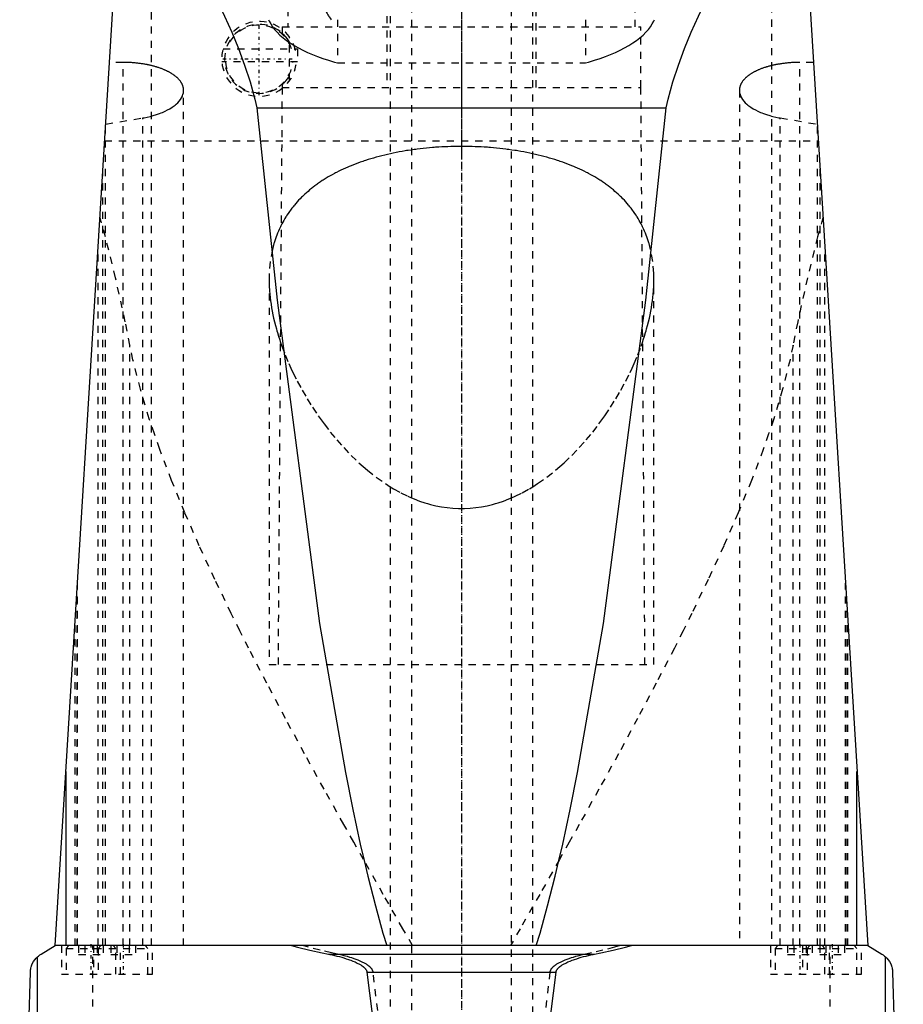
# Model space of a CAD drawing. Extents: x -90 to 90, y -319 to 984.
# Tile 7 of 10: x -62 to 62, y 129 to 267. Entities that reach past the tile are written whole.
import ezdxf

# ---------------------------------------------------------------- set-up
doc = ezdxf.new("R2010")
doc.units = 0
doc.linetypes.add('CENTER', pattern=[1.5, 0.45, -0.5, 0.05, -0.5])
doc.linetypes.add('DASHED', pattern=[2, 1, -1])
for name, color, linetype in [('AM_0', 7, 'CONTINUOUS'), ('AM_3', 7, 'DASHED'), ('AM_7', 7, 'CENTER')]:
    doc.layers.add(name, color=color, linetype=linetype)

msp = doc.modelspace()

# ---------------------------------------------------------------- linework, layer by layer
at = {"layer": 'AM_0', "color": 7, "linetype": 'CONTINUOUS'}
for p, q in [((-57, 137.05), (-47, 300)), ((47, 300), (57, 137.05)), ((-28.71, 254.62), (28.71, 254.62)), ((-55.5, 137.05), (-55.5, 161.49)), ((55.5, 137.05), (55.5, 161.49)), ((-59, 135.85), (-57, 137.05)), ((57, 137.05), (-57, 137.05)), ((57, 137.05), (59, 135.85)), ((-59.5, 76.5), (-59.5, 135.49)), ((-18.65, 135.85), (18.65, 135.85)), ((59.5, 76.5), (59.5, 135.49)), ((-62, 76.5), (-60.5, 133.35)), ((-13.28, 133.35), (13.28, 133.35)), ((60.5, 133.35), (62, 76.5))]:
    msp.add_line(p, q, dxfattribs=at)
for points in [[(-47.47, 292.3, 0), (-46.95, 291.45, 0), (-45.88, 289.71, 0), (-44.77, 287.91, 0), (-44.2, 287, 0), (-43.63, 286.07, 0), (-42.47, 284.17, 0), (-41.3, 282.23, 0), (-40.11, 280.24, 0), (-38.92, 278.21, 0), (-37.74, 276.14, 0), (-37.16, 275.1, 0), (-36.58, 274.04, 0), (-35.44, 271.89, 0), (-34.33, 269.72, 0), (-33.26, 267.5, 0), (-32.25, 265.25, 0), (-31.3, 262.96, 0), (-30.85, 261.8, 0), (-30.43, 260.63, 0), (-29.66, 258.26, 0), (-28.99, 255.85, 0), (-28.71, 254.62, 0)], [(28.71, 254.62, 0), (28.99, 255.85, 0), (29.66, 258.26, 0), (30.43, 260.63, 0), (30.85, 261.8, 0), (31.3, 262.96, 0), (32.25, 265.25, 0), (33.26, 267.5, 0), (34.33, 269.72, 0), (35.44, 271.89, 0), (36.58, 274.04, 0), (37.16, 275.1, 0), (37.74, 276.14, 0), (38.92, 278.21, 0), (40.11, 280.24, 0), (41.3, 282.23, 0), (42.47, 284.17, 0), (43.63, 286.07, 0), (44.2, 287, 0), (44.77, 287.91, 0), (45.88, 289.71, 0), (46.95, 291.45, 0), (47.47, 292.3, 0)], [(-28.71, 254.62, 0), (-25.86, 227.62, 0), (-19.91, 182.28, 0), (-16.3, 161.37, 0), (-15.26, 156.17, 0), (-14.21, 151.31, 0), (-13.68, 149.01, 0), (-13.15, 146.8, 0), (-12.09, 142.64, 0), (-11.02, 138.82, 0), (-10.49, 137.05, 0)], [(10.49, 137.05, 0), (11.02, 138.82, 0), (12.09, 142.64, 0), (13.15, 146.8, 0), (13.68, 149.01, 0), (14.21, 151.31, 0), (15.26, 156.17, 0), (16.3, 161.37, 0), (19.91, 182.28, 0), (25.86, 227.62, 0), (28.71, 254.62, 0)], [(-23.87, 137.05, 0), (-23.02, 136.83, 0), (-21.29, 136.41, 0), (-19.54, 136.03, 0), (-18.65, 135.85, 0)], [(18.65, 135.85, 0), (19.54, 136.03, 0), (21.29, 136.41, 0), (23.02, 136.83, 0), (23.87, 137.05, 0)], [(-60.5, 133.35, 0), (-60.5, 133.35, 0), (-60.5, 133.36, 0), (-60.5, 133.36, 0), (-60.5, 133.36, 0), (-60.5, 133.37, 0), (-60.5, 133.37, 0), (-60.5, 133.37, 0), (-60.5, 133.38, 0), (-60.5, 133.38, 0), (-60.5, 133.39, 0), (-60.5, 133.39, 0), (-60.5, 133.39, 0), (-60.5, 133.39, 0), (-60.5, 133.4, 0), (-60.5, 133.41, 0), (-60.5, 133.42, 0), (-60.5, 133.43, 0), (-60.5, 133.45, 0), (-60.49, 133.47, 0), (-60.49, 133.48, 0), (-60.49, 133.5, 0), (-60.49, 133.51, 0), (-60.49, 133.52, 0), (-60.49, 133.52, 0), (-60.49, 133.54, 0), (-60.49, 133.55, 0), (-60.48, 133.59, 0), (-60.48, 133.62, 0), (-60.47, 133.65, 0), (-60.47, 133.71, 0), (-60.46, 133.76, 0), (-60.43, 133.91, 0), (-60.38, 134.09, 0), (-60.36, 134.17, 0), (-60.33, 134.24, 0), (-60.28, 134.38, 0), (-60.23, 134.5, 0), (-60.04, 134.85, 0), (-59.68, 135.31, 0), (-59.5, 135.49, 0)], [(-59.5, 135.49, 0), (-59.49, 135.5, 0), (-59.38, 135.59, 0), (-59.16, 135.75, 0), (-59, 135.85, 0)], [(-18.65, 135.85, 0), (-18.49, 135.82, 0), (-18.15, 135.75, 0), (-17.81, 135.67, 0), (-17.64, 135.63, 0), (-17.48, 135.59, 0), (-17.14, 135.51, 0), (-16.81, 135.42, 0), (-16.49, 135.32, 0), (-16.17, 135.22, 0), (-15.85, 135.12, 0), (-15.7, 135.06, 0), (-15.54, 135.01, 0), (-15.24, 134.89, 0), (-14.93, 134.76, 0), (-14.62, 134.61, 0), (-14.31, 134.44, 0), (-14.13, 134.34, 0), (-14.08, 134.31, 0), (-14.03, 134.27, 0), (-14.01, 134.26, 0), (-13.98, 134.24, 0), (-13.94, 134.21, 0), (-13.89, 134.17, 0), (-13.87, 134.16, 0), (-13.84, 134.14, 0), (-13.8, 134.11, 0), (-13.76, 134.07, 0), (-13.74, 134.05, 0), (-13.71, 134.03, 0), (-13.67, 134, 0), (-13.63, 133.96, 0), (-13.59, 133.92, 0), (-13.56, 133.88, 0), (-13.52, 133.84, 0), (-13.5, 133.81, 0), (-13.48, 133.79, 0), (-13.45, 133.74, 0), (-13.41, 133.7, 0), (-13.38, 133.65, 0), (-13.35, 133.59, 0), (-13.33, 133.54, 0), (-13.32, 133.52, 0), (-13.32, 133.51, 0), (-13.31, 133.5, 0), (-13.31, 133.49, 0), (-13.31, 133.49, 0), (-13.31, 133.48, 0), (-13.31, 133.47, 0), (-13.3, 133.47, 0), (-13.3, 133.46, 0), (-13.3, 133.45, 0), (-13.29, 133.44, 0), (-13.29, 133.43, 0), (-13.29, 133.43, 0), (-13.29, 133.42, 0), (-13.29, 133.41, 0), (-13.29, 133.4, 0), (-13.28, 133.39, 0), (-13.28, 133.38, 0), (-13.28, 133.38, 0), (-13.28, 133.37, 0), (-13.28, 133.36, 0), (-13.28, 133.35, 0), (-13.28, 133.35, 0)], [(13.28, 133.35, 0), (13.28, 133.35, 0), (13.28, 133.36, 0), (13.28, 133.37, 0), (13.28, 133.38, 0), (13.28, 133.38, 0), (13.28, 133.39, 0), (13.29, 133.4, 0), (13.29, 133.41, 0), (13.29, 133.42, 0), (13.29, 133.43, 0), (13.29, 133.43, 0), (13.29, 133.44, 0), (13.3, 133.45, 0), (13.3, 133.46, 0), (13.3, 133.47, 0), (13.31, 133.47, 0), (13.31, 133.48, 0), (13.31, 133.49, 0), (13.31, 133.49, 0), (13.31, 133.5, 0), (13.32, 133.51, 0), (13.32, 133.52, 0), (13.33, 133.54, 0), (13.35, 133.59, 0), (13.38, 133.65, 0), (13.41, 133.7, 0), (13.45, 133.74, 0), (13.48, 133.79, 0), (13.5, 133.81, 0), (13.52, 133.84, 0), (13.56, 133.88, 0), (13.59, 133.92, 0), (13.63, 133.96, 0), (13.67, 134, 0), (13.71, 134.03, 0), (13.74, 134.05, 0), (13.76, 134.07, 0), (13.8, 134.11, 0), (13.84, 134.14, 0), (13.87, 134.16, 0), (13.89, 134.17, 0), (13.94, 134.21, 0), (13.98, 134.24, 0), (14.01, 134.26, 0), (14.03, 134.27, 0), (14.08, 134.31, 0), (14.13, 134.34, 0), (14.31, 134.44, 0), (14.62, 134.61, 0), (14.93, 134.76, 0), (15.24, 134.89, 0), (15.54, 135.01, 0), (15.7, 135.06, 0), (15.85, 135.12, 0), (16.17, 135.22, 0), (16.49, 135.32, 0), (16.81, 135.42, 0), (17.14, 135.51, 0), (17.48, 135.59, 0), (17.64, 135.63, 0), (17.81, 135.67, 0), (18.15, 135.75, 0), (18.49, 135.82, 0), (18.65, 135.85, 0)], [(59, 135.85, 0), (59.16, 135.75, 0), (59.38, 135.59, 0), (59.49, 135.5, 0), (59.5, 135.49, 0)], [(59.5, 135.49, 0), (59.68, 135.31, 0), (60.04, 134.85, 0), (60.23, 134.5, 0), (60.28, 134.38, 0), (60.33, 134.24, 0), (60.36, 134.17, 0), (60.38, 134.09, 0), (60.43, 133.91, 0), (60.46, 133.76, 0), (60.47, 133.71, 0), (60.47, 133.65, 0), (60.48, 133.62, 0), (60.48, 133.59, 0), (60.49, 133.55, 0), (60.49, 133.54, 0), (60.49, 133.52, 0), (60.49, 133.52, 0), (60.49, 133.51, 0), (60.49, 133.5, 0), (60.49, 133.48, 0), (60.49, 133.47, 0), (60.5, 133.45, 0), (60.5, 133.43, 0), (60.5, 133.42, 0), (60.5, 133.41, 0), (60.5, 133.4, 0), (60.5, 133.39, 0), (60.5, 133.39, 0), (60.5, 133.39, 0), (60.5, 133.39, 0), (60.5, 133.38, 0), (60.5, 133.38, 0), (60.5, 133.37, 0), (60.5, 133.37, 0), (60.5, 133.37, 0), (60.5, 133.36, 0), (60.5, 133.36, 0), (60.5, 133.36, 0), (60.5, 133.35, 0), (60.5, 133.35, 0)], [(-13.28, 133.35, 0), (-11.09, 116.03, 0)], [(11.09, 116.03, 0), (13.28, 133.35, 0)]]:
    msp.add_polyline3d(points, dxfattribs=at)
at = {"layer": 'AM_3', "color": 6, "linetype": 'DASHED'}
for p, q in [((-7, 629), (-7, -50.5)), ((7, -50.5), (7, 629)), ((-10, 613.5), (-10, -10.5)), ((10, -10.5), (10, 613.5)), ((-10.5, 435.5), (-10.5, 257.5)), ((10.5, 257.5), (10.5, 435.5)), ((-43.5, 137.05), (-43.5, 307.02)), ((43.5, 307.02), (43.5, 137.05)), ((-24.35, 268.5), (-24.35, 266)), ((24.35, 266), (24.35, 268.5)), ((-17.38, 267), (-17.38, 260.94)), ((17.38, 267), (17.38, 260.94)), ((-25.15, 266), (-25.15, 265.1)), ((-25.15, 266), (25.15, 266)), ((25.15, 257.5), (25.15, 266)), ((-24.16, 258.41), (-24.16, 264.59)), ((-33.46, 262.9), (-23.34, 262.9)), ((-23.29, 262.69), (-23.29, 262.9)), ((-23.29, 262.9), (-23, 262.9)), ((-23, 262.9), (-23, 261.1)), ((-47.5, 261.01), (-49.39, 261.01)), ((-47.5, 137.05), (-47.5, 261.01)), ((-23, 261.1), (-33.63, 261.1)), ((-17.38, 260.94), (17.38, 260.94)), ((47.5, 137.05), (47.5, 261.01)), ((49.39, 261.01), (47.5, 261.01)), ((-39, 137.05), (-39, 257.08)), ((-25.18, 257.5), (-25.75, 176.5)), ((-25.18, 257.5), (25.18, 257.5)), ((-25.15, 257.9), (-25.15, 257.5)), ((25.75, 176.5), (25.18, 257.5)), ((39, 257.08), (39, 137.05)), ((-49.92, 252.34), (-44.74, 253.21)), ((-44.74, 137.05), (-44.74, 253.21)), ((44.74, 137.05), (44.74, 253.21)), ((44.74, 253.21), (49.92, 252.34)), ((-49.95, 137.05), (-49.95, 252)), ((49.95, 137.05), (49.95, 252)), ((-50.07, 250), (50.07, 250)), ((-50.31, 137.05), (-50.31, 246.12)), ((50.31, 137.05), (50.31, 246.12)), ((-51, 137.05), (-51, 234.82)), ((51, 137.05), (51, 234.82)), ((-27, 230.57), (-27, 176.5)), ((27, 176.5), (27, 230.57)), ((-46.53, 137.05), (-46.53, 221.33)), ((46.53, 137.05), (46.53, 221.33)), ((-53.88, 137.05), (-53.88, 187.93)), ((53.88, 137.05), (53.88, 187.93)), ((-54, 185.94), (-54, 137.05)), ((54, 137.05), (54, 185.94)), ((-54.2, 137.05), (-54.2, 182.75)), ((54.2, 137.05), (54.2, 182.75)), ((-27, 176.5), (27, 176.5)), ((-56.15, 137.05), (-56.15, 133.05)), ((-55.1, 137.05), (-55.5, 136.65)), ((-53.73, 137.05), (-53.73, 135.8)), ((-52.87, 137.05), (-52.87, 135.8)), ((-51.74, 76.5), (-51.74, 137.05)), ((-51.65, 137.05), (-51.65, 133.05)), ((-51.13, 137.05), (-51.13, 135.8)), ((-50.6, 137.05), (-51, 136.65)), ((-50.27, 137.05), (-50.27, 135.8)), ((-49.23, 137.05), (-49.23, 135.8)), ((-48.5, 136.65), (-48.9, 137.05)), ((-48.37, 137.05), (-48.37, 135.8)), ((-47.85, 133.05), (-47.85, 137.05)), ((-46.63, 137.05), (-46.63, 135.8)), ((-45.77, 137.05), (-45.77, 135.8)), ((-44, 136.65), (-44.4, 137.05)), ((-43.35, 133.05), (-43.35, 137.05)), ((43.35, 137.05), (43.35, 133.05)), ((44.4, 137.05), (44, 136.65)), ((45.77, 137.05), (45.77, 135.8)), ((46.63, 137.05), (46.63, 135.8)), ((47.85, 137.05), (47.85, 133.05)), ((48.37, 137.05), (48.37, 135.8)), ((48.9, 137.05), (48.5, 136.65)), ((49.23, 137.05), (49.23, 135.8)), ((50.27, 137.05), (50.27, 135.8)), ((51, 136.65), (50.6, 137.05)), ((51.13, 137.05), (51.13, 135.8)), ((51.65, 133.05), (51.65, 137.05)), ((51.74, 76.5), (51.74, 137.05)), ((52.87, 137.05), (52.87, 135.8)), ((53.73, 137.05), (53.73, 135.8)), ((55.5, 136.65), (55.1, 137.05)), ((56.15, 133.05), (56.15, 137.05)), ((-55.5, 136.65), (-55.5, 133.05)), ((-55.5, 136.65), (-44, 136.65)), ((-53.73, 135.8), (-50.27, 135.8)), ((-51, 136.65), (-51, 133.05)), ((-49.23, 135.8), (-45.77, 135.8)), ((-48.5, 133.05), (-48.5, 136.65)), ((-44, 133.05), (-44, 136.65)), ((44, 136.65), (44, 133.05)), ((44, 136.65), (55.5, 136.65)), ((45.77, 135.8), (49.23, 135.8)), ((48.5, 136.65), (48.5, 133.05)), ((50.27, 135.8), (53.73, 135.8)), ((51, 133.05), (51, 136.65)), ((55.5, 133.05), (55.5, 136.65)), ((-56.15, 133.05), (-43.35, 133.05)), ((43.35, 133.05), (56.15, 133.05))]:
    msp.add_line(p, q, dxfattribs=at)
for points in [[(-19.32, 269.83, 0), (-19.33, 269.75, 0), (-19.33, 269.59, 0), (-19.32, 269.44, 0), (-19.32, 269.36, 0), (-19.31, 269.28, 0), (-19.29, 269.12, 0), (-19.26, 268.96, 0), (-19.22, 268.8, 0), (-19.18, 268.64, 0), (-19.13, 268.48, 0), (-19.1, 268.4, 0), (-19.07, 268.32, 0), (-19, 268.16, 0), (-18.93, 268.01, 0), (-18.85, 267.85, 0), (-18.76, 267.69, 0), (-18.66, 267.54, 0), (-18.61, 267.46, 0), (-18.56, 267.38, 0), (-18.45, 267.23, 0), (-18.33, 267.08, 0), (-18.27, 267, 0)], [(-27.08, 267, 0), (-26.99, 266.8, 0), (-26.78, 266.41, 0), (-26.53, 266.01, 0), (-26.38, 265.82, 0), (-26.22, 265.62, 0), (-25.88, 265.23, 0), (-25.48, 264.84, 0), (-25.04, 264.46, 0), (-24.56, 264.09, 0), (-24.04, 263.73, 0), (-23.77, 263.55, 0), (-23.48, 263.38, 0), (-22.89, 263.04, 0), (-22.26, 262.72, 0), (-21.61, 262.41, 0), (-20.92, 262.11, 0), (-20.21, 261.83, 0), (-19.84, 261.69, 0), (-19.45, 261.56, 0), (-18.65, 261.3, 0), (-17.81, 261.06, 0), (-17.38, 260.94, 0)], [(17.38, 260.94, 0), (17.81, 261.06, 0), (18.65, 261.3, 0), (19.45, 261.56, 0), (19.84, 261.69, 0), (20.21, 261.83, 0), (20.92, 262.11, 0), (21.61, 262.41, 0), (22.26, 262.72, 0), (22.89, 263.04, 0), (23.48, 263.38, 0), (23.77, 263.55, 0), (24.04, 263.73, 0), (24.56, 264.09, 0), (25.04, 264.46, 0), (25.48, 264.84, 0), (25.88, 265.23, 0), (26.22, 265.62, 0), (26.38, 265.82, 0), (26.53, 266.01, 0), (26.78, 266.41, 0), (26.99, 266.8, 0), (27.08, 267, 0)], [(-24.16, 263.85, 0), (-24.2, 263.93, 0), (-24.3, 264.09, 0), (-24.39, 264.23, 0), (-24.43, 264.29, 0), (-24.48, 264.35, 0), (-24.56, 264.47, 0), (-24.64, 264.57, 0), (-24.72, 264.66, 0), (-24.79, 264.74, 0), (-24.86, 264.81, 0), (-24.89, 264.84, 0), (-24.91, 264.87, 0), (-24.97, 264.93, 0), (-25.01, 264.97, 0), (-25.05, 265.01, 0), (-25.09, 265.04, 0), (-25.11, 265.06, 0), (-25.12, 265.07, 0), (-25.13, 265.08, 0), (-25.14, 265.09, 0), (-25.15, 265.1, 0), (-25.15, 265.1, 0)], [(-39, 257.08, 0), (-39, 257.1, 0), (-39, 257.16, 0), (-39, 257.21, 0), (-39.01, 257.24, 0), (-39.01, 257.27, 0), (-39.02, 257.32, 0), (-39.02, 257.37, 0), (-39.03, 257.43, 0), (-39.04, 257.48, 0), (-39.06, 257.54, 0), (-39.06, 257.57, 0), (-39.07, 257.59, 0), (-39.09, 257.65, 0), (-39.1, 257.7, 0), (-39.12, 257.76, 0), (-39.14, 257.81, 0), (-39.17, 257.87, 0), (-39.18, 257.89, 0), (-39.19, 257.92, 0), (-39.22, 257.98, 0), (-39.25, 258.03, 0), (-39.26, 258.06, 0), (-39.28, 258.09, 0), (-39.31, 258.14, 0), (-39.34, 258.19, 0), (-39.36, 258.22, 0), (-39.37, 258.25, 0), (-39.41, 258.3, 0), (-39.45, 258.36, 0), (-39.49, 258.41, 0), (-39.53, 258.46, 0), (-39.57, 258.52, 0), (-39.6, 258.54, 0), (-39.62, 258.57, 0), (-39.67, 258.62, 0), (-39.71, 258.67, 0), (-39.76, 258.73, 0), (-39.82, 258.78, 0), (-39.87, 258.83, 0), (-39.9, 258.85, 0), (-39.92, 258.88, 0), (-39.98, 258.93, 0), (-40.04, 258.98, 0), (-40.1, 259.03, 0), (-40.16, 259.08, 0), (-40.22, 259.13, 0), (-40.25, 259.15, 0), (-40.28, 259.17, 0), (-40.35, 259.22, 0), (-40.42, 259.27, 0), (-40.48, 259.32, 0), (-40.55, 259.36, 0), (-40.63, 259.41, 0), (-40.66, 259.43, 0), (-40.7, 259.45, 0), (-40.77, 259.5, 0), (-40.85, 259.54, 0), (-40.92, 259.58, 0), (-41, 259.63, 0), (-41.08, 259.67, 0), (-41.12, 259.69, 0), (-41.16, 259.71, 0), (-41.24, 259.75, 0), (-41.32, 259.79, 0), (-41.36, 259.81, 0), (-41.4, 259.83, 0), (-41.48, 259.87, 0), (-41.57, 259.91, 0), (-41.61, 259.93, 0), (-41.66, 259.95, 0), (-41.74, 259.98, 0), (-41.83, 260.02, 0), (-41.93, 260.06, 0), (-42.02, 260.09, 0), (-42.11, 260.13, 0), (-42.16, 260.15, 0), (-42.21, 260.17, 0), (-42.31, 260.2, 0), (-42.41, 260.24, 0), (-42.51, 260.27, 0), (-42.61, 260.3, 0), (-42.71, 260.34, 0), (-42.77, 260.35, 0), (-42.82, 260.37, 0), (-42.93, 260.4, 0), (-43.03, 260.43, 0), (-43.14, 260.46, 0), (-43.25, 260.49, 0), (-43.36, 260.52, 0), (-43.42, 260.53, 0), (-43.48, 260.55, 0), (-43.59, 260.57, 0), (-43.71, 260.6, 0), (-43.82, 260.63, 0), (-43.94, 260.65, 0), (-44.06, 260.68, 0), (-44.12, 260.69, 0), (-44.18, 260.7, 0), (-44.3, 260.72, 0), (-44.42, 260.74, 0), (-44.54, 260.77, 0), (-44.66, 260.79, 0), (-44.79, 260.8, 0), (-44.85, 260.81, 0), (-44.91, 260.82, 0), (-45.03, 260.84, 0), (-45.16, 260.86, 0), (-45.22, 260.87, 0), (-45.28, 260.87, 0), (-45.41, 260.89, 0), (-45.54, 260.9, 0), (-45.6, 260.91, 0), (-45.66, 260.92, 0), (-45.79, 260.93, 0), (-45.92, 260.94, 0), (-46.04, 260.95, 0), (-46.17, 260.96, 0), (-46.3, 260.97, 0), (-46.36, 260.97, 0), (-46.43, 260.98, 0), (-46.55, 260.98, 0), (-46.68, 260.99, 0), (-46.81, 260.99, 0), (-46.93, 261, 0), (-47.06, 261, 0), (-47.12, 261, 0), (-47.19, 261, 0), (-47.31, 261.01, 0), (-47.44, 261.01, 0), (-47.5, 261.01, 0)], [(47.5, 261.01, 0), (47.44, 261.01, 0), (47.31, 261.01, 0), (47.19, 261, 0), (47.12, 261, 0), (47.06, 261, 0), (46.93, 261, 0), (46.81, 260.99, 0), (46.68, 260.99, 0), (46.55, 260.98, 0), (46.42, 260.98, 0), (46.36, 260.97, 0), (46.3, 260.97, 0), (46.17, 260.96, 0), (46.04, 260.95, 0), (45.91, 260.94, 0), (45.79, 260.93, 0), (45.66, 260.91, 0), (45.6, 260.91, 0), (45.53, 260.9, 0), (45.41, 260.89, 0), (45.28, 260.87, 0), (45.22, 260.86, 0), (45.15, 260.86, 0), (45.03, 260.84, 0), (44.9, 260.82, 0), (44.84, 260.81, 0), (44.78, 260.8, 0), (44.66, 260.78, 0), (44.53, 260.76, 0), (44.41, 260.74, 0), (44.29, 260.72, 0), (44.17, 260.7, 0), (44.11, 260.69, 0), (44.05, 260.67, 0), (43.93, 260.65, 0), (43.82, 260.63, 0), (43.7, 260.6, 0), (43.59, 260.57, 0), (43.47, 260.55, 0), (43.41, 260.53, 0), (43.36, 260.52, 0), (43.25, 260.49, 0), (43.14, 260.46, 0), (43.03, 260.43, 0), (42.92, 260.4, 0), (42.81, 260.37, 0), (42.76, 260.35, 0), (42.71, 260.33, 0), (42.6, 260.3, 0), (42.5, 260.27, 0), (42.4, 260.23, 0), (42.3, 260.2, 0), (42.2, 260.16, 0), (42.16, 260.15, 0), (42.11, 260.13, 0), (42.01, 260.09, 0), (41.92, 260.06, 0), (41.83, 260.02, 0), (41.74, 259.98, 0), (41.65, 259.95, 0), (41.61, 259.93, 0), (41.57, 259.91, 0), (41.48, 259.87, 0), (41.4, 259.83, 0), (41.36, 259.81, 0), (41.32, 259.79, 0), (41.24, 259.75, 0), (41.15, 259.71, 0), (41.11, 259.69, 0), (41.07, 259.67, 0), (41, 259.63, 0), (40.92, 259.58, 0), (40.84, 259.54, 0), (40.77, 259.5, 0), (40.69, 259.45, 0), (40.66, 259.43, 0), (40.62, 259.41, 0), (40.55, 259.36, 0), (40.48, 259.31, 0), (40.41, 259.27, 0), (40.35, 259.22, 0), (40.28, 259.17, 0), (40.25, 259.15, 0), (40.22, 259.12, 0), (40.15, 259.08, 0), (40.09, 259.03, 0), (40.03, 258.98, 0), (39.98, 258.93, 0), (39.92, 258.88, 0), (39.89, 258.85, 0), (39.87, 258.83, 0), (39.81, 258.77, 0), (39.76, 258.72, 0), (39.71, 258.67, 0), (39.66, 258.62, 0), (39.62, 258.57, 0), (39.59, 258.54, 0), (39.57, 258.51, 0), (39.53, 258.46, 0), (39.49, 258.41, 0), (39.45, 258.35, 0), (39.41, 258.3, 0), (39.37, 258.25, 0), (39.36, 258.22, 0), (39.34, 258.19, 0), (39.31, 258.14, 0), (39.27, 258.08, 0), (39.26, 258.06, 0), (39.25, 258.03, 0), (39.22, 257.98, 0), (39.19, 257.92, 0), (39.18, 257.89, 0), (39.17, 257.87, 0), (39.14, 257.81, 0), (39.12, 257.76, 0), (39.1, 257.7, 0), (39.09, 257.65, 0), (39.07, 257.59, 0), (39.06, 257.56, 0), (39.06, 257.54, 0), (39.04, 257.48, 0), (39.03, 257.43, 0), (39.02, 257.37, 0), (39.02, 257.32, 0), (39.01, 257.27, 0), (39.01, 257.24, 0), (39, 257.21, 0), (39, 257.16, 0), (39, 257.1, 0), (39, 257.08, 0)], [(-25.15, 257.9, 0), (-25.15, 257.9, 0), (-25.14, 257.91, 0), (-25.13, 257.92, 0), (-25.12, 257.93, 0), (-25.11, 257.94, 0), (-25.09, 257.96, 0), (-25.05, 257.99, 0), (-25.01, 258.03, 0), (-24.97, 258.07, 0), (-24.91, 258.13, 0), (-24.89, 258.16, 0), (-24.86, 258.19, 0), (-24.79, 258.26, 0), (-24.72, 258.34, 0), (-24.64, 258.43, 0), (-24.56, 258.53, 0), (-24.48, 258.65, 0), (-24.43, 258.71, 0), (-24.39, 258.77, 0), (-24.3, 258.91, 0), (-24.2, 259.07, 0), (-24.16, 259.15, 0)], [(-43.5, 253.48, 0), (-43.26, 253.54, 0), (-42.81, 253.68, 0), (-42.37, 253.83, 0), (-42.17, 253.91, 0), (-41.97, 253.99, 0), (-41.59, 254.15, 0), (-41.24, 254.33, 0), (-40.91, 254.51, 0), (-40.6, 254.71, 0), (-40.32, 254.91, 0), (-40.18, 255.02, 0), (-40.05, 255.13, 0), (-39.82, 255.35, 0), (-39.61, 255.57, 0), (-39.44, 255.8, 0), (-39.29, 256.03, 0), (-39.17, 256.27, 0), (-39.13, 256.39, 0), (-39.09, 256.5, 0), (-39.03, 256.74, 0), (-39, 256.97, 0), (-39, 257.08, 0)], [(39, 257.08, 0), (39, 256.97, 0), (39.03, 256.74, 0), (39.09, 256.5, 0), (39.13, 256.39, 0), (39.17, 256.27, 0), (39.29, 256.04, 0), (39.44, 255.8, 0), (39.61, 255.57, 0), (39.82, 255.35, 0), (40.05, 255.13, 0), (40.18, 255.02, 0), (40.31, 254.91, 0), (40.6, 254.71, 0), (40.91, 254.51, 0), (41.24, 254.33, 0), (41.6, 254.15, 0), (41.97, 253.99, 0), (42.17, 253.91, 0), (42.37, 253.83, 0), (42.81, 253.68, 0), (43.26, 253.54, 0), (43.5, 253.48, 0)], [(-44.74, 253.21, 0), (-44.53, 253.25, 0), (-44.11, 253.33, 0), (-43.7, 253.43, 0), (-43.5, 253.48, 0)], [(43.5, 253.48, 0), (43.7, 253.43, 0), (44.11, 253.33, 0), (44.53, 253.25, 0), (44.74, 253.21, 0)], [(0, 249.22, 0), (-0.21, 249.22, 0), (-0.63, 249.21, 0), (-1.06, 249.21, 0), (-1.27, 249.2, 0), (-1.49, 249.2, 0), (-1.91, 249.18, 0), (-2.34, 249.16, 0), (-2.77, 249.14, 0), (-3.2, 249.12, 0), (-3.64, 249.09, 0), (-3.85, 249.07, 0), (-4.07, 249.05, 0), (-4.5, 249.02, 0), (-4.93, 248.98, 0), (-5.36, 248.93, 0), (-5.79, 248.88, 0), (-6.21, 248.83, 0), (-6.43, 248.8, 0), (-6.64, 248.77, 0), (-7.06, 248.71, 0), (-7.49, 248.65, 0), (-7.7, 248.62, 0), (-7.91, 248.58, 0), (-8.33, 248.51, 0), (-8.74, 248.44, 0), (-8.95, 248.4, 0), (-9.16, 248.36, 0), (-9.57, 248.27, 0), (-9.97, 248.19, 0), (-10.38, 248.1, 0), (-10.78, 248, 0), (-11.18, 247.9, 0), (-11.38, 247.85, 0), (-11.57, 247.8, 0), (-11.96, 247.7, 0), (-12.35, 247.59, 0), (-12.73, 247.48, 0), (-13.11, 247.36, 0), (-13.48, 247.24, 0), (-13.66, 247.18, 0), (-13.85, 247.12, 0), (-14.21, 246.99, 0), (-14.57, 246.86, 0), (-14.92, 246.73, 0), (-15.27, 246.59, 0), (-15.61, 246.46, 0), (-15.78, 246.38, 0), (-15.94, 246.31, 0), (-16.27, 246.17, 0), (-16.6, 246.02, 0), (-16.92, 245.87, 0), (-17.23, 245.72, 0), (-17.54, 245.57, 0), (-17.69, 245.49, 0), (-17.84, 245.41, 0), (-18.13, 245.25, 0), (-18.42, 245.09, 0), (-18.7, 244.93, 0), (-18.98, 244.76, 0), (-19.26, 244.59, 0), (-19.39, 244.5, 0), (-19.53, 244.42, 0), (-19.79, 244.24, 0), (-20.06, 244.06, 0), (-20.19, 243.97, 0), (-20.32, 243.88, 0), (-20.57, 243.69, 0), (-20.82, 243.5, 0), (-20.94, 243.41, 0), (-21.06, 243.31, 0), (-21.31, 243.11, 0), (-21.54, 242.91, 0), (-21.77, 242.71, 0), (-22, 242.51, 0), (-22.22, 242.3, 0), (-22.33, 242.19, 0), (-22.44, 242.09, 0), (-22.65, 241.87, 0), (-22.86, 241.65, 0), (-23.06, 241.43, 0), (-23.26, 241.21, 0), (-23.45, 240.99, 0), (-23.54, 240.87, 0), (-23.63, 240.76, 0), (-23.82, 240.53, 0), (-23.99, 240.29, 0), (-24.16, 240.06, 0), (-24.33, 239.82, 0), (-24.49, 239.58, 0), (-24.57, 239.45, 0), (-24.65, 239.33, 0), (-24.8, 239.09, 0), (-24.94, 238.84, 0), (-25.08, 238.59, 0), (-25.22, 238.33, 0), (-25.35, 238.08, 0), (-25.41, 237.95, 0), (-25.47, 237.82, 0), (-25.59, 237.56, 0), (-25.7, 237.3, 0), (-25.81, 237.04, 0), (-25.92, 236.78, 0), (-26.02, 236.51, 0), (-26.06, 236.38, 0), (-26.11, 236.24, 0), (-26.2, 235.97, 0), (-26.28, 235.7, 0), (-26.32, 235.57, 0), (-26.54, 234.75, 0), (-26.84, 233.08, 0), (-26.98, 231.4, 0), (-27, 230.57, 0)], [(27, 230.57, 0), (26.98, 231.4, 0), (26.84, 233.08, 0), (26.54, 234.75, 0), (26.32, 235.57, 0), (26.28, 235.7, 0), (26.2, 235.97, 0), (26.11, 236.24, 0), (26.06, 236.38, 0), (26.02, 236.51, 0), (25.92, 236.78, 0), (25.81, 237.04, 0), (25.7, 237.3, 0), (25.59, 237.56, 0), (25.47, 237.82, 0), (25.41, 237.95, 0), (25.35, 238.08, 0), (25.22, 238.33, 0), (25.08, 238.59, 0), (24.94, 238.84, 0), (24.8, 239.09, 0), (24.65, 239.33, 0), (24.57, 239.45, 0), (24.49, 239.58, 0), (24.33, 239.82, 0), (24.16, 240.06, 0), (23.99, 240.29, 0), (23.82, 240.53, 0), (23.63, 240.76, 0), (23.54, 240.87, 0), (23.45, 240.99, 0), (23.26, 241.21, 0), (23.06, 241.43, 0), (22.86, 241.65, 0), (22.65, 241.87, 0), (22.44, 242.09, 0), (22.33, 242.19, 0), (22.22, 242.3, 0), (22, 242.51, 0), (21.77, 242.71, 0), (21.54, 242.91, 0), (21.31, 243.11, 0), (21.06, 243.31, 0), (20.94, 243.41, 0), (20.82, 243.5, 0), (20.57, 243.69, 0), (20.32, 243.88, 0), (20.19, 243.97, 0), (20.06, 244.06, 0), (19.79, 244.24, 0), (19.53, 244.42, 0), (19.39, 244.5, 0), (19.26, 244.59, 0), (18.98, 244.76, 0), (18.7, 244.93, 0), (18.42, 245.09, 0), (18.13, 245.25, 0), (17.84, 245.41, 0), (17.69, 245.49, 0), (17.54, 245.57, 0), (17.23, 245.72, 0), (16.92, 245.87, 0), (16.6, 246.02, 0), (16.27, 246.17, 0), (15.94, 246.31, 0), (15.78, 246.38, 0), (15.61, 246.46, 0), (15.27, 246.59, 0), (14.92, 246.73, 0), (14.57, 246.86, 0), (14.21, 246.99, 0), (13.85, 247.12, 0), (13.66, 247.18, 0), (13.48, 247.24, 0), (13.11, 247.36, 0), (12.73, 247.48, 0), (12.35, 247.59, 0), (11.96, 247.7, 0), (11.57, 247.8, 0), (11.38, 247.85, 0), (11.18, 247.9, 0), (10.78, 248, 0), (10.38, 248.1, 0), (9.97, 248.19, 0), (9.57, 248.27, 0), (9.16, 248.36, 0), (8.95, 248.4, 0), (8.74, 248.44, 0), (8.33, 248.51, 0), (7.91, 248.58, 0), (7.7, 248.62, 0), (7.49, 248.65, 0), (7.06, 248.71, 0), (6.64, 248.77, 0), (6.43, 248.8, 0), (6.21, 248.83, 0), (5.79, 248.88, 0), (5.36, 248.93, 0), (4.93, 248.98, 0), (4.5, 249.02, 0), (4.07, 249.05, 0), (3.85, 249.07, 0), (3.64, 249.09, 0), (3.2, 249.12, 0), (2.77, 249.14, 0), (2.34, 249.16, 0), (1.91, 249.18, 0), (1.49, 249.2, 0), (1.27, 249.2, 0), (1.06, 249.21, 0), (0.63, 249.21, 0), (0.21, 249.22, 0), (0, 249.22, 0)], [(-46.53, 221.33, 0), (-47.18, 224.59, 0), (-48.54, 230.79, 0), (-49.98, 236.55, 0), (-50.73, 239.26, 0)], [(50.73, 239.26, 0), (49.98, 236.55, 0), (48.54, 230.79, 0), (47.18, 224.59, 0), (46.53, 221.33, 0)], [(-27, 230.57, 0), (-27, 230.34, 0), (-26.99, 229.89, 0), (-26.97, 229.43, 0), (-26.96, 229.2, 0), (-26.94, 228.97, 0), (-26.9, 228.5, 0), (-26.85, 228.02, 0), (-26.8, 227.55, 0), (-26.73, 227.07, 0), (-26.65, 226.58, 0), (-26.61, 226.34, 0), (-26.56, 226.09, 0), (-26.46, 225.6, 0), (-26.36, 225.1, 0), (-26.24, 224.6, 0), (-26.11, 224.1, 0), (-25.98, 223.6, 0), (-25.91, 223.35, 0), (-25.83, 223.09, 0), (-25.68, 222.58, 0), (-25.51, 222.07, 0), (-25.43, 221.82, 0)], [(25.43, 221.82, 0), (25.51, 222.07, 0), (25.68, 222.58, 0), (25.83, 223.09, 0), (25.91, 223.35, 0), (25.98, 223.6, 0), (26.11, 224.1, 0), (26.24, 224.6, 0), (26.36, 225.1, 0), (26.46, 225.6, 0), (26.56, 226.09, 0), (26.61, 226.34, 0), (26.65, 226.58, 0), (26.73, 227.07, 0), (26.8, 227.55, 0), (26.85, 228.02, 0), (26.9, 228.5, 0), (26.94, 228.97, 0), (26.96, 229.2, 0), (26.97, 229.43, 0), (26.99, 229.89, 0), (27, 230.34, 0), (27, 230.57, 0)], [(-6.87, 137.05, 0), (-8.23, 139.43, 0), (-10.97, 144.25, 0), (-13.74, 149.13, 0), (-15.13, 151.59, 0), (-16.52, 154.06, 0), (-19.29, 159.01, 0), (-22.03, 163.98, 0), (-24.71, 168.95, 0), (-27.33, 173.89, 0), (-29.87, 178.8, 0), (-31.1, 181.24, 0), (-32.3, 183.66, 0), (-34.62, 188.45, 0), (-36.8, 193.17, 0), (-38.82, 197.79, 0), (-40.68, 202.31, 0), (-42.35, 206.7, 0), (-43.1, 208.86, 0), (-43.81, 210.97, 0), (-45.06, 215.13, 0), (-46.1, 219.28, 0), (-46.53, 221.33, 0)], [(-25.43, 221.82, 0), (-25.21, 221.2, 0), (-24.75, 219.97, 0), (-24.23, 218.73, 0), (-23.95, 218.11, 0), (-23.66, 217.49, 0), (-23.04, 216.25, 0), (-22.37, 215.02, 0), (-21.66, 213.8, 0), (-20.91, 212.6, 0), (-20.11, 211.42, 0), (-19.7, 210.83, 0), (-19.28, 210.26, 0), (-18.41, 209.13, 0), (-17.49, 208.03, 0), (-16.53, 206.94, 0), (-15.49, 205.86, 0), (-14.39, 204.81, 0), (-13.81, 204.29, 0), (-13.21, 203.78, 0), (-11.97, 202.8, 0), (-10.67, 201.89, 0), (-10, 201.46, 0)], [(46.53, 221.33, 0), (46.1, 219.28, 0), (45.06, 215.13, 0), (43.81, 210.97, 0), (43.1, 208.86, 0), (42.35, 206.7, 0), (40.68, 202.31, 0), (38.82, 197.79, 0), (36.8, 193.17, 0), (34.62, 188.45, 0), (32.3, 183.66, 0), (31.1, 181.24, 0), (29.87, 178.8, 0), (27.33, 173.89, 0), (24.71, 168.95, 0), (22.03, 163.98, 0), (19.29, 159.01, 0), (16.52, 154.06, 0), (15.13, 151.59, 0), (13.74, 149.13, 0), (10.97, 144.25, 0), (8.23, 139.43, 0), (6.87, 137.05, 0)], [(10, 201.46, 0), (10.67, 201.89, 0), (11.97, 202.8, 0), (13.21, 203.78, 0), (13.81, 204.29, 0), (14.39, 204.81, 0), (15.49, 205.86, 0), (16.53, 206.94, 0), (17.49, 208.03, 0), (18.41, 209.13, 0), (19.28, 210.26, 0), (19.7, 210.83, 0), (20.11, 211.42, 0), (20.91, 212.6, 0), (21.66, 213.8, 0), (22.37, 215.02, 0), (23.04, 216.25, 0), (23.66, 217.49, 0), (23.95, 218.11, 0), (24.23, 218.73, 0), (24.75, 219.97, 0), (25.21, 221.2, 0), (25.43, 221.82, 0)], [(-10, 201.46, 0), (-9.52, 201.16, 0), (-8.53, 200.62, 0), (-7.52, 200.12, 0), (-7, 199.89, 0)], [(7, 199.89, 0), (7.52, 200.12, 0), (8.53, 200.62, 0), (9.52, 201.16, 0), (10, 201.46, 0)], [(-7, 199.89, 0), (-6.63, 199.74, 0), (-5.89, 199.45, 0), (-5.13, 199.2, 0), (-4.75, 199.08, 0), (-4.37, 198.98, 0), (-3.59, 198.79, 0), (-2.8, 198.64, 0), (-2.01, 198.52, 0), (-1.21, 198.44, 0), (-0.41, 198.4, 0), (0, 198.4, 0), (0.41, 198.4, 0), (1.21, 198.44, 0), (2.01, 198.52, 0), (2.8, 198.64, 0), (3.59, 198.79, 0), (4.37, 198.98, 0), (4.75, 199.08, 0), (5.13, 199.2, 0), (5.89, 199.45, 0), (6.63, 199.74, 0), (7, 199.89, 0)], [(-17.41, 135.85, 0), (-18.23, 136.03, 0), (-19.85, 136.41, 0), (-21.46, 136.83, 0), (-22.25, 137.05, 0)], [(22.25, 137.05, 0), (21.46, 136.83, 0), (19.85, 136.41, 0), (18.23, 136.03, 0), (17.41, 135.85, 0)], [(-12.4, 133.35, 0), (-12.4, 133.35, 0), (-12.4, 133.36, 0), (-12.4, 133.37, 0), (-12.4, 133.38, 0), (-12.4, 133.38, 0), (-12.41, 133.39, 0), (-12.41, 133.4, 0), (-12.41, 133.43, 0), (-12.43, 133.48, 0), (-12.44, 133.51, 0), (-12.45, 133.53, 0), (-12.47, 133.58, 0), (-12.49, 133.63, 0), (-12.52, 133.68, 0), (-12.55, 133.73, 0), (-12.58, 133.78, 0), (-12.6, 133.8, 0), (-12.61, 133.82, 0), (-12.65, 133.86, 0), (-12.68, 133.9, 0), (-12.72, 133.94, 0), (-12.75, 133.98, 0), (-12.79, 134.02, 0), (-12.81, 134.04, 0), (-12.83, 134.05, 0), (-12.87, 134.09, 0), (-12.91, 134.12, 0), (-12.93, 134.14, 0), (-12.95, 134.16, 0), (-12.99, 134.19, 0), (-13.04, 134.22, 0), (-13.06, 134.24, 0), (-13.08, 134.26, 0), (-13.13, 134.29, 0), (-13.17, 134.32, 0), (-13.33, 134.43, 0), (-13.62, 134.59, 0), (-13.92, 134.75, 0), (-14.21, 134.88, 0), (-14.49, 135, 0), (-14.64, 135.06, 0), (-14.78, 135.11, 0), (-15.08, 135.22, 0), (-15.38, 135.32, 0), (-15.68, 135.41, 0), (-15.99, 135.51, 0), (-16.3, 135.59, 0), (-16.46, 135.63, 0), (-16.61, 135.67, 0), (-16.93, 135.75, 0), (-17.25, 135.82, 0), (-17.41, 135.85, 0)], [(17.41, 135.85, 0), (17.25, 135.82, 0), (16.93, 135.75, 0), (16.61, 135.67, 0), (16.46, 135.63, 0), (16.3, 135.59, 0), (15.99, 135.51, 0), (15.68, 135.41, 0), (15.38, 135.32, 0), (15.08, 135.22, 0), (14.78, 135.11, 0), (14.64, 135.06, 0), (14.49, 135, 0), (14.21, 134.88, 0), (13.92, 134.75, 0), (13.62, 134.59, 0), (13.33, 134.43, 0), (13.17, 134.32, 0), (13.13, 134.29, 0), (13.08, 134.26, 0), (13.06, 134.24, 0), (13.04, 134.22, 0), (12.99, 134.19, 0), (12.95, 134.16, 0), (12.93, 134.14, 0), (12.91, 134.12, 0), (12.87, 134.09, 0), (12.83, 134.05, 0), (12.81, 134.04, 0), (12.79, 134.02, 0), (12.75, 133.98, 0), (12.72, 133.94, 0), (12.68, 133.9, 0), (12.65, 133.86, 0), (12.61, 133.82, 0), (12.6, 133.8, 0), (12.58, 133.78, 0), (12.55, 133.73, 0), (12.52, 133.68, 0), (12.49, 133.63, 0), (12.47, 133.58, 0), (12.45, 133.53, 0), (12.44, 133.51, 0), (12.43, 133.48, 0), (12.41, 133.43, 0), (12.41, 133.4, 0), (12.41, 133.39, 0), (12.4, 133.38, 0), (12.4, 133.38, 0), (12.4, 133.37, 0), (12.4, 133.36, 0), (12.4, 133.35, 0), (12.4, 133.35, 0)], [(-10.36, 116.04, 0), (-12.4, 133.35, 0)], [(12.4, 133.35, 0), (10.36, 116.04, 0)]]:
    msp.add_polyline3d(points, dxfattribs=at)
for radius, start, end in [(5.25, 13.1057, 355.6304), (4.85, 28.9541, 331.0459), (4.75, 17.1418, 162.8582), (4.75, 184.8306, 355.1694)]:
    msp.add_arc((-28.4, 261.5), radius, start, end, dxfattribs=at)
at = {"layer": 'AM_7', "color": 4, "linetype": 'CENTER'}
for p, q in [((0, 984.27), (0, -99.78)), ((0, 444.4), (0, 248.6)), ((0, 302.7), (0, 22.81)), ((-28.4, 256.41), (-28.4, 266.59)), ((-33.49, 261.5), (-23.31, 261.5)), ((-52, 137.25), (-52, 132.85)), ((-47.5, 137.25), (-47.5, 132.85)), ((47.5, 137.25), (47.5, 132.85)), ((52, 137.25), (52, 132.85))]:
    msp.add_line(p, q, dxfattribs=at)

doc.saveas('drawing.dxf')
